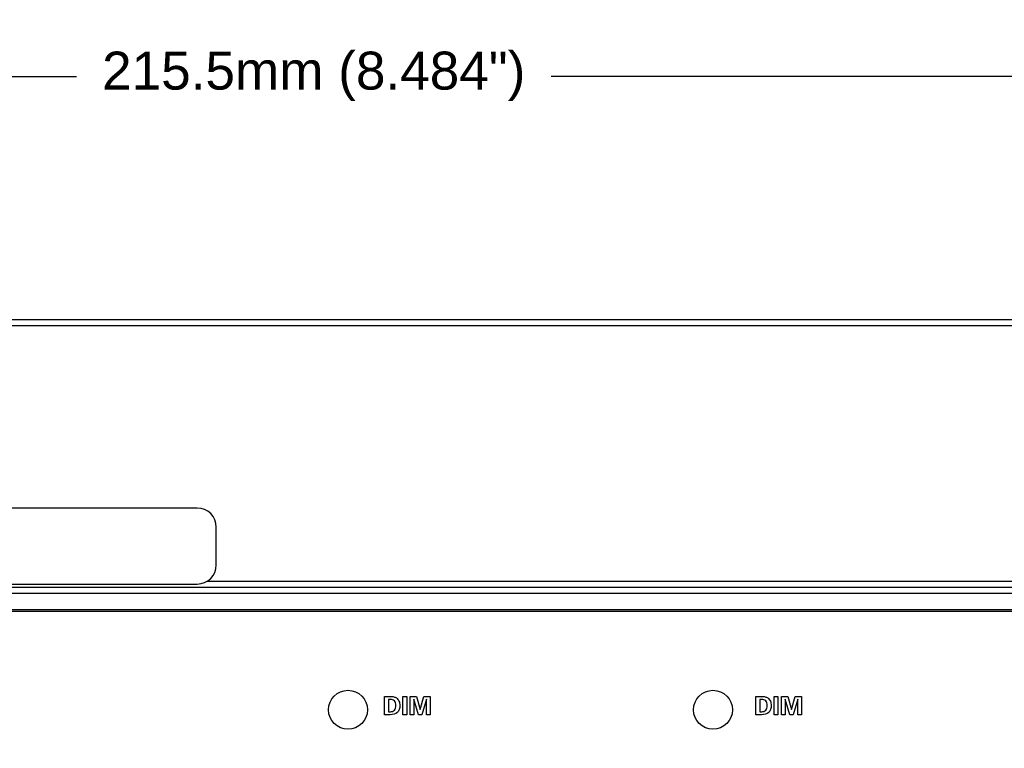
# Model space of a CAD drawing. Header units: inches. Extents: x 0.6 to 15.6, y 0.2 to 10.2.
# Tile 12 of 15: x 5.5 to 8.8, y 7.8 to 10.2. Entities that reach past the tile are written whole.
import ezdxf

# ---------------------------------------------------------------- set-up
doc = ezdxf.new("R2010")
doc.units = ezdxf.units.IN
doc.header["$LTSCALE"] = 0.935
doc.header["$MEASUREMENT"] = 0
doc.header["$PDMODE"] = 3
doc.header["$PDSIZE"] = 0.3125
doc.layers.get('0').update_dxf_attribs({"linetype": 'CONTINUOUS'})
doc.layers.get('Defpoints').update_dxf_attribs({"linetype": 'CONTINUOUS'})
doc.layers.add('DIMS', color=5, linetype='CONTINUOUS')
doc.layers.add('SCREEN', color=5, linetype='CONTINUOUS')
doc.styles.get("Standard").update_dxf_attribs({"font": 'ARIAL.TTF'})
doc.dimstyles.get("Standard").update_dxf_attribs({"dimtxt": 0.125, "dimasz": 0.18, "dimexe": 0.18, "dimexo": 0.0625, "dimgap": 0.09, "dimtad": 0, "dimtih": 1, "dimtoh": 1, "dimdec": 3, "dimzin": 4, "dimdsep": 46, "dimtxsty": 'STANDARD', "dimblk": '_FILLED', "dimblk1": '_FILLED', "dimblk2": '_FILLED', "dimcen": 0.09, "dimadec": 0, "dimazin": 0, "dimtol": 1, "dimtp": 0.001, "dimtm": 0.001, "dimtfac": 1, "dimtdec": 3, "dimtofl": 0, "dimtmove": 0, "dimatfit": 3, "dimldrblk": '_FILLED', "dimfxl": 1, "dimtolj": 1, "dimtzin": 4, "dimarcsym": 0})

# ---------------------------------------------------------------- blocks, each defined once
blk = doc.blocks.new('_FILLED')
at = {"color": 0, "linetype": 'ByBlock'}
blk.add_solid([(0, 0), (-1, 0.1736), (-1, -0.1736)], dxfattribs=at)
blk = doc.blocks.new('*D1')
at = {"layer": 'Defpoints', "color": 0, "lineweight": 0}
for p in [(10.8282, 9.9839), (2.3432, 9.1844), (10.8282, 9.1838)]:
    blk.add_point(p, dxfattribs=at)
at = {"layer": 'DIMS', "color": 0, "lineweight": -2}
for p, q in [((2.3432, 9.2469), (2.3432, 10.1639)), ((10.8282, 9.2463), (10.8282, 10.1639)), ((2.5232, 9.9839), (5.7043, 9.9839)), ((10.6482, 9.9839), (7.2646, 9.9839))]:
    blk.add_line(p, q, dxfattribs=at)
at = {"layer": 'DIMS', "color": 0, "lineweight": -2, "xscale": 0.18, "yscale": 0.18, "zscale": 0.18, "rotation": 180}
blk.add_blockref('_FILLED', (2.3432, 9.9839), dxfattribs=at)
at = {"layer": 'DIMS', "color": 0, "lineweight": -2, "xscale": 0.18, "yscale": 0.18, "zscale": 0.18}
blk.add_blockref('_FILLED', (10.8282, 9.9839), dxfattribs=at)
at = {"layer": 'DIMS', "color": 0, "insert": (6.4844, 9.9839), "char_height": 0.125, "attachment_point": 5}
blk.add_mtext('\\A1;215.5mm (8.484")', dxfattribs=at)
blk = doc.blocks.new('*D3')
at = {"layer": 'Defpoints', "color": 0, "lineweight": 0}
for p in [(2.3438, 9.1839), (1.2332, 5.3769), (6.3953, 5.3769)]:
    blk.add_point(p, dxfattribs=at)
at = {"layer": 'DIMS', "color": 0, "lineweight": -2}
for p, q in [((2.2813, 9.1839), (1.0532, 9.1839)), ((1.2332, 9.0039), (1.2332, 7.621)), ((1.2332, 5.5569), (1.2332, 7.2772)), ((6.3328, 5.3769), (1.0532, 5.3769))]:
    blk.add_line(p, q, dxfattribs=at)
at = {"layer": 'DIMS', "color": 0, "lineweight": -2, "xscale": 0.18, "yscale": 0.18, "zscale": 0.18}
for p, rotation in [((1.2332, 9.1839), 90), ((1.2332, 5.3769), 270)]:
    blk.add_blockref('_FILLED', p, dxfattribs=dict(at, rotation=rotation))
at = {"layer": 'DIMS', "color": 0, "insert": (1.2332, 7.4491), "char_height": 0.125, "attachment_point": 5}
blk.add_mtext('\\A1;94.2mm (3.709")', dxfattribs=at)

msp = doc.modelspace()

# ---------------------------------------------------------------- linework, layer by layer
for p, q in [((2.4057, 9.1839), (10.7657, 9.1839)), ((2.4057, 9.1639), (10.7657, 9.1639)), ((6.1012, 8.5639), (2.4772, 8.5639)), ((6.1642, 8.3769), (6.1642, 8.5009)), ((6.1343, 8.3239), (9.7887, 8.3239)), ((2.4057, 8.3039), (10.7657, 8.3039)), ((2.4767, 8.3139), (6.1012, 8.3139)), ((2.4057, 8.2839), (10.7657, 8.2839)), ((10.7657, 8.2289), (2.4057, 8.2289)), ((10.7607, 8.2239), (2.4107, 8.2239))]:
    msp.add_line(p, q)
for centre in [(6.597, 7.9003), (7.797, 7.9003)]:
    msp.add_circle(centre, 0.064)
for centre, start, end in [((6.1012, 8.5009), 0, 90), ((6.1012, 8.3769), 270, 360)]:
    msp.add_arc(centre, 0.063, start, end)
at = {"layer": 'SCREEN'}
for p, q in [((6.7171, 7.8842), (6.7171, 7.9442)), ((6.7171, 7.9442), (6.7359, 7.9442)), ((6.7299, 7.9344), (6.7299, 7.8941)), ((6.7363, 7.9344), (6.7299, 7.9344)), ((6.7772, 7.8842), (6.7772, 7.9442)), ((6.7772, 7.9442), (6.79, 7.9442)), ((6.79, 7.9442), (6.79, 7.8842)), ((6.8015, 7.8842), (6.8015, 7.9442)), ((6.8015, 7.9442), (6.8218, 7.9442)), ((6.8131, 7.9349), (6.8131, 7.8842)), ((6.8287, 7.8842), (6.8131, 7.9349)), ((6.8218, 7.9442), (6.8344, 7.9009)), ((6.8344, 7.9009), (6.8469, 7.9442)), ((6.8556, 7.9349), (6.8399, 7.8842)), ((6.8469, 7.9442), (6.8675, 7.9442)), ((6.8556, 7.8842), (6.8556, 7.9349)), ((6.8675, 7.9442), (6.8675, 7.8842)), ((7.938, 7.9442), (7.9567, 7.9442)), ((7.938, 7.8842), (7.938, 7.9442)), ((7.9572, 7.9344), (7.9507, 7.9344)), ((7.9507, 7.9344), (7.9507, 7.8941)), ((7.9981, 7.9442), (8.0108, 7.9442)), ((7.9981, 7.8842), (7.9981, 7.9442)), ((8.0108, 7.9442), (8.0108, 7.8842)), ((8.0224, 7.9442), (8.0427, 7.9442)), ((8.0224, 7.8842), (8.0224, 7.9442)), ((8.0339, 7.9349), (8.0339, 7.8842)), ((8.0496, 7.8842), (8.0339, 7.9349)), ((8.0427, 7.9442), (8.0552, 7.9009)), ((8.0552, 7.9009), (8.0677, 7.9442)), ((8.0765, 7.9349), (8.0608, 7.8842)), ((8.0677, 7.9442), (8.0884, 7.9442)), ((8.0765, 7.8842), (8.0765, 7.9349)), ((8.0884, 7.9442), (8.0884, 7.8842)), ((6.7359, 7.8842), (6.7171, 7.8842)), ((6.7299, 7.8941), (6.7363, 7.8941)), ((6.79, 7.8842), (6.7772, 7.8842)), ((6.8131, 7.8842), (6.8015, 7.8842)), ((6.8399, 7.8842), (6.8287, 7.8842)), ((6.8675, 7.8842), (6.8556, 7.8842)), ((7.9567, 7.8842), (7.938, 7.8842)), ((7.9507, 7.8941), (7.9572, 7.8941)), ((8.0108, 7.8842), (7.9981, 7.8842)), ((8.0339, 7.8842), (8.0224, 7.8842)), ((8.0608, 7.8842), (8.0496, 7.8842)), ((8.0884, 7.8842), (8.0765, 7.8842))]:
    msp.add_line(p, q, dxfattribs=at)
for points, knots in [([(6.7359, 7.9442), (6.7399, 7.9442), (6.7471, 7.9439), (6.758, 7.9392), (6.7645, 7.931), (6.7672, 7.9219), (6.7679, 7.9124), (6.7667, 7.9015), (6.7577, 7.8869), (6.7442, 7.8842), (6.7359, 7.8842)], [0, 0, 0, 0, 0.01215594, 0.02139352, 0.03461756, 0.04184518, 0.04985047, 0.06295138, 0.07408685, 0.09898217, 0.09898217, 0.09898217, 0.09898217]), ([(6.7363, 7.8941), (6.7412, 7.8941), (6.7494, 7.896), (6.7539, 7.9057), (6.7545, 7.9141), (6.7539, 7.9225), (6.7495, 7.9323), (6.7412, 7.9344), (6.7363, 7.9344)], [0, 0, 0, 0, 0.01444033, 0.02141906, 0.03040515, 0.03960379, 0.0467069, 0.06117894, 0.06117894, 0.06117894, 0.06117894]), ([(7.9567, 7.9442), (7.9608, 7.9442), (7.968, 7.9439), (7.9788, 7.9392), (7.9854, 7.931), (7.9881, 7.9219), (7.9888, 7.9124), (7.9875, 7.9015), (7.9786, 7.8869), (7.965, 7.8842), (7.9567, 7.8842)], [0, 0, 0, 0, 0.01214419, 0.02139252, 0.03461656, 0.04184359, 0.04984871, 0.06295022, 0.07408144, 0.09897676, 0.09897676, 0.09897676, 0.09897676]), ([(7.9572, 7.8941), (7.962, 7.8941), (7.9703, 7.896), (7.9747, 7.9057), (7.9754, 7.9141), (7.9747, 7.9225), (7.9703, 7.9323), (7.962, 7.9344), (7.9572, 7.9344)], [0, 0, 0, 0, 0.01444033, 0.02141356, 0.03039965, 0.03959829, 0.046696, 0.06116804, 0.06116804, 0.06116804, 0.06116804])]:
    msp.add_open_spline(points, degree=3, knots=knots, dxfattribs=at)

# ---------------------------------------------------------------- dimensions: what is measured, and where the dimension line sits
at = {"layer": 'DIMS'}
dim = msp.add_linear_dim(base=(10.8282, 9.9839), p1=(2.3432, 9.1844), p2=(10.8282, 9.1838), text='215.5mm (8.484")', dimstyle='STANDARD', dxfattribs=at)
dim.commit()
dim.dimension.update_dxf_attribs({"geometry": '*D1', "text_midpoint": (6.4844, 9.9839), "dimtype": 160})
dim = msp.add_linear_dim(base=(1.2332, 5.3769), p1=(2.3438, 9.1839), p2=(6.3953, 5.3769), angle=270, text='94.2mm (3.709")', dimstyle='STANDARD', dxfattribs=at)
dim.commit()
dim.dimension.update_dxf_attribs({"geometry": '*D3', "text_midpoint": (1.2332, 7.4491), "dimtype": 160})

doc.saveas('drawing.dxf')
